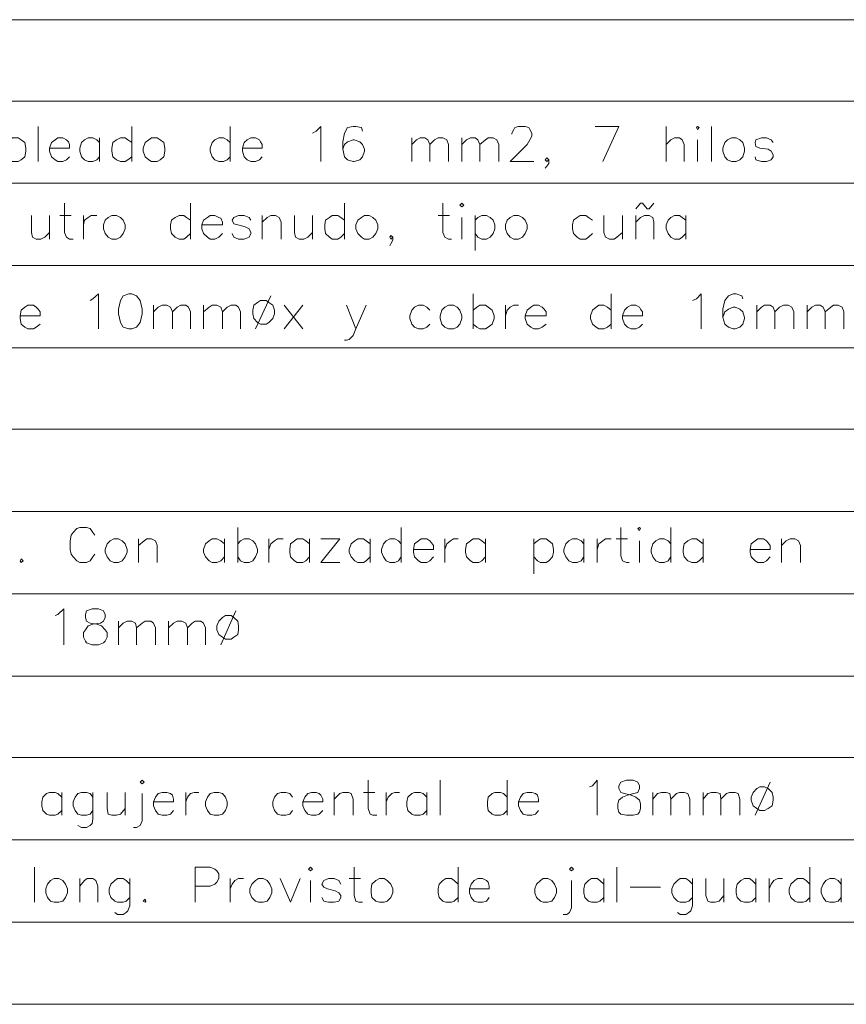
# Model space of a CAD drawing. Header units: millimetres. Extents: x 8 to 202, y 3 to 294.
# Tile 11 of 14: x 115 to 152, y 49 to 93. Entities that reach past the tile are written whole.
import ezdxf

# ---------------------------------------------------------------- set-up
doc = ezdxf.new("R2010")
doc.units = ezdxf.units.MM
doc.layers.add('DGE_CONTORNOS', color=7, linetype='Continuous', lineweight=0)

msp = doc.modelspace()

# ---------------------------------------------------------------- linework, layer by layer
at = {"layer": 'DGE_CONTORNOS', "lineweight": 5}
for points in [[(23.5797, 93.458), (201.9723, 93.458)], [(23.5797, 89.8174), (201.9723, 89.8174)], [(23.5797, 86.1344), (201.9723, 86.1344)], [(23.5797, 82.4514), (201.9723, 82.4514)], [(23.5797, 78.7684), (201.9723, 78.7684)], [(23.5797, 75.1277), (201.9723, 75.1277)], [(23.5797, 71.4447), (201.9723, 71.4447)], [(23.5797, 67.7617), (201.9723, 67.7617)], [(23.5797, 64.0787), (201.9723, 64.0787)], [(23.5797, 60.438), (201.9723, 60.438)], [(23.5797, 56.755), (201.9723, 56.755)], [(23.5797, 53.072), (201.9723, 53.072)], [(23.5797, 49.389), (201.9723, 49.389)]]:
    msp.add_lwpolyline(points, dxfattribs=at)
at = {"layer": 'DGE_CONTORNOS', "lineweight": 13}
for points in [[(115.7817, 88.6743), (115.7817, 87.108)], [(119.9727, 88.6743), (119.9727, 87.108)], [(124.3753, 88.6743), (124.3753, 87.108)], [(128.0583, 88.378), (128.2277, 88.4627), (128.4393, 88.6743), (128.4393, 87.108)], [(130.302, 88.4627), (130.2597, 88.632), (130.0057, 88.6743), (129.8787, 88.6743), (129.6247, 88.632), (129.4977, 88.378), (129.413, 87.997), (129.413, 87.6584), (129.4977, 87.3197), (129.6247, 87.1927), (129.8787, 87.108), (129.921, 87.108), (130.175, 87.1927), (130.302, 87.3197), (130.3867, 87.5737), (130.3867, 87.6584), (130.302, 87.87), (130.175, 87.997), (129.921, 88.0817), (129.8787, 88.0817), (129.6247, 87.997), (129.4977, 87.87), (129.413, 87.6584)], [(136.9907, 88.3357), (136.9907, 88.378), (137.0753, 88.5474), (137.1177, 88.632), (137.287, 88.6743), (137.5833, 88.6743), (137.7527, 88.632), (137.795, 88.5474), (137.8797, 88.378), (137.8797, 88.251), (137.795, 88.0817), (137.668, 87.87), (136.906, 87.108), (137.9643, 87.108)], [(141.0547, 87.108), (141.7743, 88.6743), (140.716, 88.6743)], [(143.891, 88.6743), (143.891, 87.108)], [(145.2457, 88.632), (145.288, 88.6743), (145.3727, 88.632), (145.288, 88.5474), (145.2457, 88.632)], [(145.923, 88.6743), (145.923, 87.108)], [(114.3423, 87.9547), (114.5117, 88.0817), (114.6387, 88.1664), (114.8927, 88.1664), (115.0197, 88.0817), (115.189, 87.9547), (115.2313, 87.7007), (115.2313, 87.5737), (115.189, 87.3197), (115.0197, 87.1927), (114.8927, 87.108), (114.6387, 87.108), (114.5117, 87.1927), (114.3423, 87.3197)], [(116.2897, 87.7007), (117.1787, 87.7007), (117.1787, 87.87), (117.1363, 87.997), (117.0517, 88.0817), (116.8823, 88.1664), (116.6707, 88.1664), (116.5437, 88.0817), (116.3743, 87.9547), (116.2897, 87.7007), (116.2897, 87.5737), (116.3743, 87.3197), (116.5437, 87.1927), (116.6707, 87.108), (116.8823, 87.108), (117.0517, 87.1927), (117.1787, 87.3197)], [(118.5333, 87.9547), (118.4063, 88.0817), (118.237, 88.1664), (118.0253, 88.1664), (117.856, 88.0817), (117.729, 87.9547), (117.6443, 87.7007), (117.6443, 87.5737), (117.729, 87.3197), (117.856, 87.1927), (118.0253, 87.108), (118.237, 87.108), (118.4063, 87.1927), (118.5333, 87.3197)], [(118.5333, 88.1664), (118.5333, 87.108)], [(119.9727, 87.9547), (119.8033, 88.0817), (119.6763, 88.1664), (119.4647, 88.1664), (119.2953, 88.0817), (119.126, 87.9547), (119.0837, 87.7007), (119.0837, 87.5737), (119.126, 87.3197), (119.2953, 87.1927), (119.4647, 87.108), (119.6763, 87.108), (119.8033, 87.1927), (119.9727, 87.3197)], [(120.8617, 88.1664), (120.7347, 88.0817), (120.5653, 87.9547), (120.4807, 87.7007), (120.4807, 87.5737), (120.5653, 87.3197), (120.7347, 87.1927), (120.8617, 87.108), (121.1157, 87.108), (121.2427, 87.1927), (121.412, 87.3197), (121.4543, 87.5737), (121.4543, 87.7007), (121.412, 87.9547), (121.2427, 88.0817), (121.1157, 88.1664), (120.8617, 88.1664)], [(124.3753, 87.9547), (124.2483, 88.0817), (124.079, 88.1664), (123.8673, 88.1664), (123.698, 88.0817), (123.571, 87.9547), (123.4863, 87.7007), (123.4863, 87.5737), (123.571, 87.3197), (123.698, 87.1927), (123.8673, 87.108), (124.079, 87.108), (124.2483, 87.1927), (124.3753, 87.3197)], [(124.9257, 87.7007), (125.8147, 87.7007), (125.8147, 87.87), (125.73, 87.997), (125.6877, 88.0817), (125.5183, 88.1664), (125.3067, 88.1664), (125.1373, 88.0817), (125.0103, 87.9547), (124.9257, 87.7007), (124.9257, 87.5737), (125.0103, 87.3197), (125.1373, 87.1927), (125.3067, 87.108), (125.5183, 87.108), (125.6877, 87.1927), (125.8147, 87.3197)], [(132.5033, 88.1664), (132.5033, 87.108)], [(132.5033, 87.87), (132.715, 88.0817), (132.8843, 88.1664), (133.096, 88.1664), (133.223, 88.0817), (133.3077, 87.87), (133.3077, 87.108)], [(133.3077, 87.87), (133.5193, 88.0817), (133.6887, 88.1664), (133.9003, 88.1664), (134.0697, 88.0817), (134.1543, 87.87), (134.1543, 87.108)], [(134.747, 88.1664), (134.747, 87.108)], [(134.747, 87.87), (134.9587, 88.0817), (135.128, 88.1664), (135.3397, 88.1664), (135.4667, 88.0817), (135.5513, 87.87), (135.5513, 87.108)], [(135.5513, 87.87), (135.8053, 88.0817), (135.9323, 88.1664), (136.144, 88.1664), (136.3133, 88.0817), (136.398, 87.87), (136.398, 87.108)], [(143.891, 87.87), (144.1027, 88.0817), (144.272, 88.1664), (144.4837, 88.1664), (144.6107, 88.0817), (144.6953, 87.87), (144.6953, 87.108)], [(146.812, 88.1664), (146.6427, 88.0817), (146.5157, 87.9547), (146.431, 87.7007), (146.431, 87.5737), (146.5157, 87.3197), (146.6427, 87.1927), (146.812, 87.108), (147.0237, 87.108), (147.193, 87.1927), (147.32, 87.3197), (147.4047, 87.5737), (147.4047, 87.7007), (147.32, 87.9547), (147.193, 88.0817), (147.0237, 88.1664), (146.812, 88.1664)], [(148.6747, 87.9547), (148.59, 88.0817), (148.3783, 88.1664), (148.1667, 88.1664), (147.9127, 88.0817), (147.8703, 87.9547), (147.9127, 87.7854), (148.082, 87.7007), (148.463, 87.6584), (148.59, 87.5737), (148.6747, 87.4044), (148.6747, 87.3197), (148.59, 87.1927), (148.3783, 87.108), (148.1667, 87.108), (147.9127, 87.1927), (147.8703, 87.3197)], [(145.288, 88.0817), (145.288, 87.108)], [(138.6417, 87.1927), (138.557, 87.2774), (138.4723, 87.1927), (138.557, 87.108), (138.6417, 87.1927), (138.6417, 87.0234), (138.557, 86.8964), (138.4723, 86.8117)], [(116.967, 85.2454), (116.967, 83.933), (117.0517, 83.7214), (117.1787, 83.6367), (117.348, 83.6367)], [(122.5973, 85.2454), (122.5973, 83.6367)], [(129.4977, 85.2454), (129.4977, 83.6367)], [(133.9003, 85.2454), (133.9003, 83.933), (133.985, 83.7214), (134.1543, 83.6367), (134.2813, 83.6367)], [(134.6623, 85.1607), (134.747, 85.2454), (134.8317, 85.1607), (134.747, 85.076), (134.6623, 85.1607)], [(142.5363, 84.9914), (142.748, 85.2454), (142.8327, 85.2454), (143.0443, 84.9914), (143.129, 84.9914), (143.3407, 85.2454)], [(115.4853, 84.695), (115.4853, 83.933), (115.5277, 83.7214), (115.697, 83.6367), (115.9087, 83.6367), (116.078, 83.7214), (116.2897, 83.933)], [(116.2897, 84.695), (116.2897, 83.6367)], [(116.7553, 84.695), (117.2633, 84.695)], [(117.8137, 84.695), (117.8137, 83.6367)], [(117.8137, 84.2717), (117.856, 84.4834), (118.0253, 84.6104), (118.1523, 84.695), (118.4063, 84.695)], [(119.0837, 84.695), (118.9143, 84.6104), (118.7873, 84.4834), (118.7027, 84.2717), (118.7027, 84.1024), (118.7873, 83.8907), (118.9143, 83.7214), (119.0837, 83.6367), (119.2953, 83.6367), (119.4647, 83.7214), (119.5917, 83.8907), (119.6763, 84.1024), (119.6763, 84.2717), (119.5917, 84.4834), (119.4647, 84.6104), (119.2953, 84.695), (119.0837, 84.695)], [(122.5973, 84.4834), (122.428, 84.6104), (122.301, 84.695), (122.0893, 84.695), (121.92, 84.6104), (121.7507, 84.4834), (121.7083, 84.2717), (121.7083, 84.1024), (121.7507, 83.8907), (121.92, 83.7214), (122.0893, 83.6367), (122.301, 83.6367), (122.428, 83.7214), (122.5973, 83.8907)], [(123.1053, 84.2717), (124.0367, 84.2717), (124.0367, 84.3987), (123.952, 84.568), (123.8673, 84.6104), (123.698, 84.695), (123.4863, 84.695), (123.3593, 84.6104), (123.19, 84.4834), (123.1053, 84.2717), (123.1053, 84.1024), (123.19, 83.8907), (123.3593, 83.7214), (123.4863, 83.6367), (123.698, 83.6367), (123.8673, 83.7214), (124.0367, 83.8907)], [(125.3067, 84.4834), (125.222, 84.6104), (125.0103, 84.695), (124.7563, 84.695), (124.5447, 84.6104), (124.46, 84.4834), (124.5447, 84.314), (124.714, 84.2717), (125.0527, 84.187), (125.222, 84.1024), (125.3067, 83.933), (125.3067, 83.8907), (125.222, 83.7214), (125.0103, 83.6367), (124.7563, 83.6367), (124.5447, 83.7214), (124.46, 83.8907)], [(125.8147, 84.695), (125.8147, 83.6367)], [(125.8147, 84.3987), (126.0263, 84.6104), (126.1957, 84.695), (126.4073, 84.695), (126.5767, 84.6104), (126.6613, 84.3987), (126.6613, 83.6367)], [(127.254, 84.695), (127.254, 83.933), (127.2963, 83.7214), (127.4657, 83.6367), (127.6773, 83.6367), (127.8467, 83.7214), (128.0583, 83.933)], [(128.0583, 84.695), (128.0583, 83.6367)], [(129.4977, 84.4834), (129.3283, 84.6104), (129.2013, 84.695), (128.9473, 84.695), (128.8203, 84.6104), (128.651, 84.4834), (128.6087, 84.2717), (128.6087, 84.1024), (128.651, 83.8907), (128.8203, 83.7214), (128.9473, 83.6367), (129.2013, 83.6367), (129.3283, 83.7214), (129.4977, 83.8907)], [(130.3867, 84.695), (130.2597, 84.6104), (130.0903, 84.4834), (130.0057, 84.2717), (130.0057, 84.1024), (130.0903, 83.8907), (130.2597, 83.7214), (130.3867, 83.6367), (130.5983, 83.6367), (130.7677, 83.7214), (130.8947, 83.8907), (130.9793, 84.1024), (130.9793, 84.2717), (130.8947, 84.4834), (130.7677, 84.6104), (130.5983, 84.695), (130.3867, 84.695)], [(133.6887, 84.695), (134.1967, 84.695)], [(135.3397, 84.695), (135.3397, 83.1287)], [(135.3397, 84.4834), (135.4667, 84.6104), (135.636, 84.695), (135.8477, 84.695), (136.017, 84.6104), (136.144, 84.4834), (136.2287, 84.2717), (136.2287, 84.1024), (136.144, 83.8907), (136.017, 83.7214), (135.8477, 83.6367), (135.636, 83.6367), (135.4667, 83.7214), (135.3397, 83.8907)], [(137.0753, 84.695), (136.906, 84.6104), (136.779, 84.4834), (136.6943, 84.2717), (136.6943, 84.1024), (136.779, 83.8907), (136.906, 83.7214), (137.0753, 83.6367), (137.287, 83.6367), (137.4563, 83.7214), (137.5833, 83.8907), (137.668, 84.1024), (137.668, 84.2717), (137.5833, 84.4834), (137.4563, 84.6104), (137.287, 84.695), (137.0753, 84.695)], [(140.589, 84.4834), (140.4197, 84.6104), (140.2927, 84.695), (140.0387, 84.695), (139.9117, 84.6104), (139.7423, 84.4834), (139.7, 84.2717), (139.7, 84.1024), (139.7423, 83.8907), (139.9117, 83.7214), (140.0387, 83.6367), (140.2927, 83.6367), (140.4197, 83.7214), (140.589, 83.8907)], [(141.097, 84.695), (141.097, 83.933), (141.1817, 83.7214), (141.351, 83.6367), (141.5627, 83.6367), (141.6897, 83.7214), (141.9437, 83.933)], [(141.9437, 84.695), (141.9437, 83.6367)], [(142.5363, 84.695), (142.5363, 83.6367)], [(142.5363, 84.3987), (142.748, 84.6104), (142.9173, 84.695), (143.129, 84.695), (143.2983, 84.6104), (143.3407, 84.3987), (143.3407, 83.6367)], [(144.78, 84.4834), (144.6107, 84.6104), (144.4837, 84.695), (144.272, 84.695), (144.1027, 84.6104), (143.9757, 84.4834), (143.891, 84.2717), (143.891, 84.1024), (143.9757, 83.8907), (144.1027, 83.7214), (144.272, 83.6367), (144.4837, 83.6367), (144.6107, 83.7214), (144.78, 83.8907)], [(144.78, 84.695), (144.78, 83.6367)], [(134.747, 84.6104), (134.747, 83.6367)], [(131.6567, 83.7214), (131.572, 83.806), (131.5297, 83.7214), (131.572, 83.6367), (131.6567, 83.7214), (131.6567, 83.5944), (131.572, 83.425), (131.5297, 83.3404)], [(118.11, 80.885), (118.237, 80.9697), (118.491, 81.1814), (118.491, 79.615)], [(119.8457, 81.1814), (119.5917, 81.0967), (119.4647, 80.885), (119.38, 80.504), (119.38, 80.2924), (119.4647, 79.9114), (119.5917, 79.6997), (119.8457, 79.615), (119.9727, 79.615), (120.1843, 79.6997), (120.3537, 79.9114), (120.4383, 80.2924), (120.4383, 80.504), (120.3537, 80.885), (120.1843, 81.0967), (119.9727, 81.1814), (119.8457, 81.1814)], [(126.1957, 81.0967), (125.5183, 79.615)], [(135.255, 81.1814), (135.255, 79.615)], [(141.4357, 81.1814), (141.4357, 79.615)], [(145.0763, 80.885), (145.2457, 80.9697), (145.4573, 81.1814), (145.4573, 79.615)], [(147.32, 80.9697), (147.2777, 81.0967), (147.0237, 81.1814), (146.8967, 81.1814), (146.685, 81.0967), (146.5157, 80.885), (146.431, 80.504), (146.431, 80.123), (146.5157, 79.8267), (146.685, 79.6997), (146.8967, 79.615), (146.9813, 79.615), (147.193, 79.6997), (147.32, 79.8267), (147.4047, 80.0807), (147.4047, 80.123), (147.32, 80.377), (147.193, 80.504), (146.9813, 80.5887), (146.8967, 80.5887), (146.685, 80.504), (146.5157, 80.377), (146.431, 80.123)], [(114.9773, 80.2077), (115.8663, 80.2077), (115.8663, 80.377), (115.7817, 80.504), (115.697, 80.5887), (115.57, 80.6734), (115.316, 80.6734), (115.189, 80.5887), (115.0197, 80.4617), (114.9773, 80.2077), (114.9773, 80.0807), (115.0197, 79.8267), (115.189, 79.6997), (115.316, 79.615), (115.57, 79.615), (115.697, 79.6997), (115.8663, 79.8267)], [(120.9463, 80.6734), (120.9463, 79.615)], [(120.9463, 80.377), (121.158, 80.5887), (121.3273, 80.6734), (121.539, 80.6734), (121.7083, 80.5887), (121.793, 80.377), (121.793, 79.615)], [(121.793, 80.377), (122.0047, 80.5887), (122.174, 80.6734), (122.3857, 80.6734), (122.5127, 80.5887), (122.5973, 80.377), (122.5973, 79.615)], [(123.19, 80.6734), (123.19, 79.615)], [(123.19, 80.377), (123.444, 80.5887), (123.571, 80.6734), (123.7827, 80.6734), (123.952, 80.5887), (124.0367, 80.377), (124.0367, 79.615)], [(124.0367, 80.377), (124.2483, 80.5887), (124.4177, 80.6734), (124.6293, 80.6734), (124.7563, 80.5887), (124.841, 80.377), (124.841, 79.615)], [(125.73, 80.885), (125.603, 80.8004), (125.4337, 80.6734), (125.3913, 80.4617), (125.3913, 80.2924), (125.4337, 80.0807), (125.603, 79.9114), (125.73, 79.8267), (125.984, 79.8267), (126.111, 79.9114), (126.2803, 80.0807), (126.365, 80.2924), (126.365, 80.4617), (126.2803, 80.6734), (126.111, 80.8004), (125.984, 80.885), (125.73, 80.885)], [(126.7883, 80.6734), (127.635, 79.615)], [(127.635, 80.6734), (126.7883, 79.615)], [(129.5823, 80.6734), (130.0057, 79.615), (130.4713, 80.6734)], [(133.3077, 80.4617), (133.1807, 80.5887), (133.0113, 80.6734), (132.7997, 80.6734), (132.6303, 80.5887), (132.5033, 80.4617), (132.4187, 80.2077), (132.4187, 80.0807), (132.5033, 79.8267), (132.6303, 79.6997), (132.7997, 79.615), (133.0113, 79.615), (133.1807, 79.6997), (133.3077, 79.8267)], [(134.1543, 80.6734), (133.985, 80.5887), (133.858, 80.4617), (133.7733, 80.2077), (133.7733, 80.0807), (133.858, 79.8267), (133.985, 79.6997), (134.1543, 79.615), (134.366, 79.615), (134.5353, 79.6997), (134.6623, 79.8267), (134.747, 80.0807), (134.747, 80.2077), (134.6623, 80.4617), (134.5353, 80.5887), (134.366, 80.6734), (134.1543, 80.6734)], [(135.255, 80.4617), (135.4243, 80.5887), (135.5513, 80.6734), (135.8053, 80.6734), (135.9323, 80.5887), (136.1017, 80.4617), (136.1863, 80.2077), (136.1863, 80.0807), (136.1017, 79.8267), (135.9323, 79.6997), (135.8053, 79.615), (135.5513, 79.615), (135.4243, 79.6997), (135.255, 79.8267)], [(136.6943, 80.6734), (136.6943, 79.615)], [(136.6943, 80.2077), (136.779, 80.4617), (136.906, 80.5887), (137.0753, 80.6734), (137.287, 80.6734)], [(137.5833, 80.2077), (138.5147, 80.2077), (138.5147, 80.377), (138.43, 80.504), (138.3453, 80.5887), (138.176, 80.6734), (137.9643, 80.6734), (137.8373, 80.5887), (137.668, 80.4617), (137.5833, 80.2077), (137.5833, 80.0807), (137.668, 79.8267), (137.8373, 79.6997), (137.9643, 79.615), (138.176, 79.615), (138.3453, 79.6997), (138.5147, 79.8267)], [(141.4357, 80.4617), (141.2663, 80.5887), (141.097, 80.6734), (140.8853, 80.6734), (140.7583, 80.5887), (140.589, 80.4617), (140.5043, 80.2077), (140.5043, 80.0807), (140.589, 79.8267), (140.7583, 79.6997), (140.8853, 79.615), (141.097, 79.615), (141.2663, 79.6997), (141.4357, 79.8267)], [(141.9437, 80.2077), (142.8327, 80.2077), (142.8327, 80.377), (142.748, 80.504), (142.7057, 80.5887), (142.5363, 80.6734), (142.3247, 80.6734), (142.1553, 80.5887), (142.0283, 80.4617), (141.9437, 80.2077), (141.9437, 80.0807), (142.0283, 79.8267), (142.1553, 79.6997), (142.3247, 79.615), (142.5363, 79.615), (142.7057, 79.6997), (142.8327, 79.8267)], [(147.955, 80.6734), (147.955, 79.615)], [(147.955, 80.377), (148.1667, 80.5887), (148.2937, 80.6734), (148.5477, 80.6734), (148.6747, 80.5887), (148.7593, 80.377), (148.7593, 79.615)], [(148.7593, 80.377), (148.971, 80.5887), (149.1403, 80.6734), (149.352, 80.6734), (149.5213, 80.5887), (149.606, 80.377), (149.606, 79.615)], [(150.1987, 80.6734), (150.1987, 79.615)], [(150.1987, 80.377), (150.4103, 80.5887), (150.5797, 80.6734), (150.7913, 80.6734), (150.9183, 80.5887), (151.003, 80.377), (151.003, 79.615)], [(151.003, 80.377), (151.257, 80.5887), (151.384, 80.6734), (151.5957, 80.6734), (151.765, 80.5887), (151.8497, 80.377), (151.8497, 79.615)], [(130.0057, 79.615), (129.8787, 79.3187), (129.7093, 79.1494), (129.5823, 79.107), (129.4977, 79.107)], [(118.3217, 70.3864), (118.237, 70.5134), (118.11, 70.6827), (117.9407, 70.725), (117.6443, 70.725), (117.5173, 70.6827), (117.348, 70.5134), (117.2633, 70.3864), (117.221, 70.1324), (117.221, 69.7514), (117.2633, 69.5397), (117.348, 69.4127), (117.5173, 69.2434), (117.6443, 69.1587), (117.9407, 69.1587), (118.11, 69.2434), (118.237, 69.4127), (118.3217, 69.5397)], [(124.714, 70.725), (124.714, 69.1587)], [(132.0377, 70.725), (132.0377, 69.1587)], [(141.859, 70.725), (141.859, 69.455), (141.9437, 69.2434), (142.113, 69.1587), (142.24, 69.1587)], [(142.621, 70.6827), (142.7057, 70.725), (142.748, 70.6827), (142.7057, 70.598), (142.621, 70.6827)], [(144.1027, 70.725), (144.1027, 69.1587)], [(119.1683, 70.217), (118.999, 70.1324), (118.872, 70.0054), (118.7873, 69.7514), (118.7873, 69.6244), (118.872, 69.4127), (118.999, 69.2434), (119.1683, 69.1587), (119.38, 69.1587), (119.5493, 69.2434), (119.6763, 69.4127), (119.761, 69.6244), (119.761, 69.7514), (119.6763, 70.0054), (119.5493, 70.1324), (119.38, 70.217), (119.1683, 70.217)], [(120.269, 70.217), (120.269, 69.1587)], [(120.269, 69.9207), (120.523, 70.1324), (120.65, 70.217), (120.8617, 70.217), (121.031, 70.1324), (121.1157, 69.9207), (121.1157, 69.1587)], [(124.1213, 70.0054), (123.952, 70.1324), (123.7827, 70.217), (123.571, 70.217), (123.444, 70.1324), (123.2747, 70.0054), (123.19, 69.7514), (123.19, 69.6244), (123.2747, 69.4127), (123.444, 69.2434), (123.571, 69.1587), (123.7827, 69.1587), (123.952, 69.2434), (124.1213, 69.4127)], [(124.1213, 70.217), (124.1213, 69.1587)], [(124.714, 70.0054), (124.841, 70.1324), (125.0103, 70.217), (125.222, 70.217), (125.3913, 70.1324), (125.5183, 70.0054), (125.603, 69.7514), (125.603, 69.6244), (125.5183, 69.4127), (125.3913, 69.2434), (125.222, 69.1587), (125.0103, 69.1587), (124.841, 69.2434), (124.714, 69.4127)], [(126.111, 70.217), (126.111, 69.1587)], [(126.111, 69.7514), (126.1957, 70.0054), (126.365, 70.1324), (126.492, 70.217), (126.746, 70.217)], [(127.9313, 70.0054), (127.762, 70.1324), (127.635, 70.217), (127.381, 70.217), (127.254, 70.1324), (127.0847, 70.0054), (127.0423, 69.7514), (127.0423, 69.6244), (127.0847, 69.4127), (127.254, 69.2434), (127.381, 69.1587), (127.635, 69.1587), (127.762, 69.2434), (127.9313, 69.4127)], [(127.9313, 70.217), (127.9313, 69.1587)], [(128.4393, 69.1587), (129.286, 70.217), (128.4393, 70.217)], [(130.6407, 70.0054), (130.4713, 70.1324), (130.3443, 70.217), (130.0903, 70.217), (129.9633, 70.1324), (129.794, 70.0054), (129.7093, 69.7514), (129.7093, 69.6244), (129.794, 69.4127), (129.9633, 69.2434), (130.0903, 69.1587), (130.3443, 69.1587), (130.4713, 69.2434), (130.6407, 69.4127)], [(130.6407, 70.217), (130.6407, 69.1587)], [(132.0377, 70.0054), (131.9107, 70.1324), (131.7413, 70.217), (131.5297, 70.217), (131.3603, 70.1324), (131.2333, 70.0054), (131.1487, 69.7514), (131.1487, 69.6244), (131.2333, 69.4127), (131.3603, 69.2434), (131.5297, 69.1587), (131.7413, 69.1587), (131.9107, 69.2434), (132.0377, 69.4127)], [(132.588, 69.7514), (133.477, 69.7514), (133.477, 69.9207), (133.3923, 70.0477), (133.3077, 70.1324), (133.1807, 70.217), (132.9267, 70.217), (132.7997, 70.1324), (132.6303, 70.0054), (132.588, 69.7514), (132.588, 69.6244), (132.6303, 69.4127), (132.7997, 69.2434), (132.9267, 69.1587), (133.1807, 69.1587), (133.3077, 69.2434), (133.477, 69.4127)], [(133.985, 70.217), (133.985, 69.1587)], [(133.985, 69.7514), (134.0697, 70.0054), (134.239, 70.1324), (134.366, 70.217), (134.5777, 70.217)], [(135.8053, 70.0054), (135.636, 70.1324), (135.509, 70.217), (135.255, 70.217), (135.128, 70.1324), (134.9587, 70.0054), (134.9163, 69.7514), (134.9163, 69.6244), (134.9587, 69.4127), (135.128, 69.2434), (135.255, 69.1587), (135.509, 69.1587), (135.636, 69.2434), (135.8053, 69.4127)], [(135.8053, 70.217), (135.8053, 69.1587)], [(137.9643, 70.217), (137.9643, 68.6507)], [(137.9643, 70.0054), (138.1337, 70.1324), (138.2607, 70.217), (138.5147, 70.217), (138.6417, 70.1324), (138.811, 70.0054), (138.8533, 69.7514), (138.8533, 69.6244), (138.811, 69.4127), (138.6417, 69.2434), (138.5147, 69.1587), (138.2607, 69.1587), (138.1337, 69.2434), (137.9643, 69.4127)], [(140.208, 70.0054), (140.081, 70.1324), (139.9117, 70.217), (139.7, 70.217), (139.5307, 70.1324), (139.4037, 70.0054), (139.319, 69.7514), (139.319, 69.6244), (139.4037, 69.4127), (139.5307, 69.2434), (139.7, 69.1587), (139.9117, 69.1587), (140.081, 69.2434), (140.208, 69.4127)], [(140.208, 70.217), (140.208, 69.1587)], [(140.8007, 70.217), (140.8007, 69.1587)], [(140.8007, 69.7514), (140.8853, 70.0054), (141.0547, 70.1324), (141.1817, 70.217), (141.4357, 70.217)], [(141.6473, 70.217), (142.1553, 70.217)], [(142.7057, 70.1324), (142.7057, 69.1587)], [(144.1027, 70.0054), (143.9757, 70.1324), (143.8063, 70.217), (143.5947, 70.217), (143.4253, 70.1324), (143.2983, 70.0054), (143.2137, 69.7514), (143.2137, 69.6244), (143.2983, 69.4127), (143.4253, 69.2434), (143.5947, 69.1587), (143.8063, 69.1587), (143.9757, 69.2434), (144.1027, 69.4127)], [(145.542, 70.0054), (145.3727, 70.1324), (145.2457, 70.217), (145.034, 70.217), (144.8647, 70.1324), (144.6953, 70.0054), (144.653, 69.7514), (144.653, 69.6244), (144.6953, 69.4127), (144.8647, 69.2434), (145.034, 69.1587), (145.2457, 69.1587), (145.3727, 69.2434), (145.542, 69.4127)], [(145.542, 70.217), (145.542, 69.1587)], [(147.6587, 69.7514), (148.5477, 69.7514), (148.5477, 69.9207), (148.463, 70.0477), (148.3783, 70.1324), (148.2513, 70.217), (147.9973, 70.217), (147.8703, 70.1324), (147.701, 70.0054), (147.6587, 69.7514), (147.6587, 69.6244), (147.701, 69.4127), (147.8703, 69.2434), (147.9973, 69.1587), (148.2513, 69.1587), (148.3783, 69.2434), (148.5477, 69.4127)], [(149.0557, 70.217), (149.0557, 69.1587)], [(149.0557, 69.9207), (149.2673, 70.1324), (149.4367, 70.217), (149.6483, 70.217), (149.8177, 70.1324), (149.9023, 69.9207), (149.9023, 69.1587)], [(115.0197, 69.328), (115.1043, 69.2434), (115.0197, 69.1587), (114.9773, 69.2434), (115.0197, 69.328)], [(128.4393, 69.1587), (129.286, 69.1587)], [(116.5437, 66.788), (116.6707, 66.8304), (116.9247, 67.0844), (116.9247, 65.4757)], [(118.1947, 67.0844), (117.9407, 66.9997), (117.8983, 66.8304), (117.8983, 66.7034), (117.9407, 66.534), (118.11, 66.4494), (118.4063, 66.407), (118.618, 66.3224), (118.7873, 66.153), (118.872, 66.026), (118.872, 65.8144), (118.7873, 65.645), (118.7027, 65.5604), (118.491, 65.4757), (118.1947, 65.4757), (117.9407, 65.5604), (117.8983, 65.645), (117.8137, 65.8144), (117.8137, 66.026), (117.8983, 66.153), (118.0253, 66.3224), (118.237, 66.407), (118.5757, 66.4494), (118.7027, 66.534), (118.7873, 66.7034), (118.7873, 66.8304), (118.7027, 66.9997), (118.491, 67.0844), (118.1947, 67.0844)], [(124.6293, 66.9997), (123.952, 65.4757)], [(124.1637, 66.788), (124.0367, 66.7034), (123.8673, 66.534), (123.7827, 66.3224), (123.7827, 66.153), (123.8673, 65.9414), (124.0367, 65.8144), (124.1637, 65.7297), (124.4177, 65.7297), (124.5447, 65.8144), (124.714, 65.9414), (124.7563, 66.153), (124.7563, 66.3224), (124.714, 66.534), (124.5447, 66.7034), (124.4177, 66.788), (124.1637, 66.788)], [(119.38, 66.534), (119.38, 65.4757)], [(119.38, 66.2377), (119.5917, 66.4494), (119.761, 66.534), (119.9727, 66.534), (120.142, 66.4494), (120.1843, 66.2377), (120.1843, 65.4757)], [(120.1843, 66.2377), (120.4383, 66.4494), (120.5653, 66.534), (120.8193, 66.534), (120.9463, 66.4494), (121.031, 66.2377), (121.031, 65.4757)], [(121.6237, 66.534), (121.6237, 65.4757)], [(121.6237, 66.2377), (121.8353, 66.4494), (122.0047, 66.534), (122.2163, 66.534), (122.3857, 66.4494), (122.4703, 66.2377), (122.4703, 65.4757)], [(122.4703, 66.2377), (122.682, 66.4494), (122.809, 66.534), (123.063, 66.534), (123.19, 66.4494), (123.2747, 66.2377), (123.2747, 65.4757)], [(120.3537, 59.3374), (120.4383, 59.422), (120.523, 59.3374), (120.4383, 59.2527), (120.3537, 59.3374)], [(130.556, 59.422), (130.556, 58.152), (130.6407, 57.898), (130.7677, 57.8557), (130.937, 57.8557)], [(133.7733, 59.422), (133.7733, 57.8557)], [(136.779, 59.422), (136.779, 57.8557)], [(140.462, 59.1257), (140.589, 59.168), (140.8007, 59.422), (140.8007, 57.8557)], [(142.113, 59.422), (141.859, 59.3374), (141.7743, 59.168), (141.7743, 59.041), (141.859, 58.8717), (142.0283, 58.8294), (142.3247, 58.7447), (142.5363, 58.66), (142.7057, 58.533), (142.748, 58.3637), (142.748, 58.152), (142.7057, 57.9827), (142.621, 57.898), (142.4093, 57.8557), (142.113, 57.8557), (141.859, 57.898), (141.7743, 57.9827), (141.732, 58.152), (141.732, 58.3637), (141.7743, 58.533), (141.9437, 58.66), (142.1553, 58.7447), (142.4517, 58.8294), (142.621, 58.8717), (142.7057, 59.041), (142.7057, 59.168), (142.621, 59.3374), (142.4093, 59.422), (142.113, 59.422)], [(148.082, 59.1257), (147.955, 59.041), (147.7857, 58.8717), (147.701, 58.66), (147.701, 58.533), (147.7857, 58.279), (147.955, 58.152), (148.082, 58.0674), (148.2937, 58.0674), (148.463, 58.152), (148.6323, 58.279), (148.6747, 58.533), (148.6747, 58.66), (148.6323, 58.8717), (148.463, 59.041), (148.2937, 59.1257), (148.082, 59.1257)], [(148.5477, 59.3374), (147.8703, 57.8557)], [(116.84, 58.66), (116.6707, 58.8294), (116.5437, 58.8717), (116.2897, 58.8717), (116.1627, 58.8294), (115.9933, 58.66), (115.951, 58.4484), (115.951, 58.279), (115.9933, 58.0674), (116.1627, 57.898), (116.2897, 57.8557), (116.5437, 57.8557), (116.6707, 57.898), (116.84, 58.0674)], [(116.84, 58.8717), (116.84, 57.8557)], [(118.237, 58.66), (118.11, 58.8294), (117.9407, 58.8717), (117.729, 58.8717), (117.5597, 58.8294), (117.4327, 58.66), (117.348, 58.4484), (117.348, 58.279), (117.4327, 58.0674), (117.5597, 57.898), (117.729, 57.8557), (117.9407, 57.8557), (118.11, 57.898), (118.237, 58.0674)], [(118.237, 58.8717), (118.237, 57.6864), (118.1947, 57.4747), (118.11, 57.39), (117.9407, 57.3054), (117.729, 57.3054), (117.5597, 57.39)], [(118.872, 58.8717), (118.872, 58.152), (118.9143, 57.898), (119.0837, 57.8557), (119.2953, 57.8557), (119.4647, 57.898), (119.6763, 58.152)], [(119.6763, 58.8717), (119.6763, 57.8557)], [(120.4383, 58.8294), (120.4383, 57.6017), (120.3537, 57.39), (120.1843, 57.3054), (120.0573, 57.3054)], [(120.9463, 58.4484), (121.8353, 58.4484), (121.8353, 58.5754), (121.793, 58.7447), (121.7083, 58.8294), (121.539, 58.8717), (121.3273, 58.8717), (121.158, 58.8294), (121.031, 58.66), (120.9463, 58.4484), (120.9463, 58.279), (121.031, 58.0674), (121.158, 57.898), (121.3273, 57.8557), (121.539, 57.8557), (121.7083, 57.898), (121.8353, 58.0674)], [(122.3857, 58.8717), (122.3857, 57.8557)], [(122.3857, 58.4484), (122.4703, 58.66), (122.5973, 58.8294), (122.7667, 58.8717), (122.9783, 58.8717)], [(123.6557, 58.8717), (123.4863, 58.8294), (123.3593, 58.66), (123.2747, 58.4484), (123.2747, 58.279), (123.3593, 58.0674), (123.4863, 57.898), (123.6557, 57.8557), (123.8673, 57.8557), (124.0367, 57.898), (124.1637, 58.0674), (124.2483, 58.279), (124.2483, 58.4484), (124.1637, 58.66), (124.0367, 58.8294), (123.8673, 58.8717), (123.6557, 58.8717)], [(127.1693, 58.66), (127.0423, 58.8294), (126.873, 58.8717), (126.6613, 58.8717), (126.492, 58.8294), (126.365, 58.66), (126.2803, 58.4484), (126.2803, 58.279), (126.365, 58.0674), (126.492, 57.898), (126.6613, 57.8557), (126.873, 57.8557), (127.0423, 57.898), (127.1693, 58.0674)], [(127.635, 58.4484), (128.524, 58.4484), (128.524, 58.5754), (128.4393, 58.7447), (128.3547, 58.8294), (128.2277, 58.8717), (128.016, 58.8717), (127.8467, 58.8294), (127.7197, 58.66), (127.635, 58.4484), (127.635, 58.279), (127.7197, 58.0674), (127.8467, 57.898), (128.016, 57.8557), (128.2277, 57.8557), (128.3547, 57.898), (128.524, 58.0674)], [(129.032, 58.8717), (129.032, 57.8557)], [(129.032, 58.5754), (129.286, 58.8294), (129.413, 58.8717), (129.667, 58.8717), (129.794, 58.8294), (129.8787, 58.5754), (129.8787, 57.8557)], [(130.3443, 58.8717), (130.8523, 58.8717)], [(131.3603, 58.8717), (131.3603, 57.8557)], [(131.3603, 58.4484), (131.445, 58.66), (131.6143, 58.8294), (131.7413, 58.8717), (131.953, 58.8717)], [(133.1807, 58.66), (133.0113, 58.8294), (132.8843, 58.8717), (132.6303, 58.8717), (132.5033, 58.8294), (132.334, 58.66), (132.2917, 58.4484), (132.2917, 58.279), (132.334, 58.0674), (132.5033, 57.898), (132.6303, 57.8557), (132.8843, 57.8557), (133.0113, 57.898), (133.1807, 58.0674)], [(133.1807, 58.8717), (133.1807, 57.8557)], [(136.779, 58.66), (136.6097, 58.8294), (136.4827, 58.8717), (136.2287, 58.8717), (136.1017, 58.8294), (135.9323, 58.66), (135.89, 58.4484), (135.89, 58.279), (135.9323, 58.0674), (136.1017, 57.898), (136.2287, 57.8557), (136.4827, 57.8557), (136.6097, 57.898), (136.779, 58.0674)], [(137.287, 58.4484), (138.176, 58.4484), (138.176, 58.5754), (138.1337, 58.7447), (138.049, 58.8294), (137.8797, 58.8717), (137.668, 58.8717), (137.4987, 58.8294), (137.3717, 58.66), (137.287, 58.4484), (137.287, 58.279), (137.3717, 58.0674), (137.4987, 57.898), (137.668, 57.8557), (137.8797, 57.8557), (138.049, 57.898), (138.176, 58.0674)], [(143.2983, 58.8717), (143.2983, 57.8557)], [(143.2983, 58.5754), (143.51, 58.8294), (143.6793, 58.8717), (143.891, 58.8717), (144.0603, 58.8294), (144.1027, 58.5754), (144.1027, 57.8557)], [(144.1027, 58.5754), (144.3567, 58.8294), (144.4837, 58.8717), (144.6953, 58.8717), (144.8647, 58.8294), (144.9493, 58.5754), (144.9493, 57.8557)], [(145.542, 58.8717), (145.542, 57.8557)], [(145.542, 58.5754), (145.7537, 58.8294), (145.923, 58.8717), (146.1347, 58.8717), (146.304, 58.8294), (146.3463, 58.5754), (146.3463, 57.8557)], [(146.3463, 58.5754), (146.6003, 58.8294), (146.7273, 58.8717), (146.9813, 58.8717), (147.1083, 58.8294), (147.193, 58.5754), (147.193, 57.8557)], [(115.6123, 55.5274), (115.6123, 53.961)], [(122.809, 53.961), (122.809, 55.5274), (123.4863, 55.5274), (123.698, 55.4427), (123.7827, 55.358), (123.8673, 55.231), (123.8673, 55.0194), (123.7827, 54.85), (123.698, 54.7654), (123.4863, 54.6807), (122.809, 54.6807)], [(127.889, 55.4427), (127.9737, 55.5274), (128.0583, 55.4427), (127.9737, 55.358), (127.889, 55.4427)], [(129.921, 55.5274), (129.921, 54.2574), (130.0057, 54.0034), (130.1327, 53.961), (130.302, 53.961)], [(134.5777, 55.5274), (134.5777, 53.961)], [(139.573, 55.4427), (139.6577, 55.5274), (139.7423, 55.4427), (139.6577, 55.358), (139.573, 55.4427)], [(141.6897, 55.5274), (141.6897, 53.961)], [(150.3257, 55.5274), (150.3257, 53.961)], [(116.5013, 55.0194), (116.332, 54.9347), (116.205, 54.7654), (116.1203, 54.5537), (116.1203, 54.3844), (116.205, 54.1727), (116.332, 54.0034), (116.5013, 53.961), (116.713, 53.961), (116.8823, 54.0034), (117.0093, 54.1727), (117.094, 54.3844), (117.094, 54.5537), (117.0093, 54.7654), (116.8823, 54.9347), (116.713, 55.0194), (116.5013, 55.0194)], [(117.6443, 55.0194), (117.6443, 53.961)], [(117.6443, 54.6807), (117.856, 54.9347), (117.983, 55.0194), (118.237, 55.0194), (118.364, 54.9347), (118.4487, 54.6807), (118.4487, 53.961)], [(119.888, 54.7654), (119.7187, 54.9347), (119.5917, 55.0194), (119.3377, 55.0194), (119.2107, 54.9347), (119.0413, 54.7654), (118.9567, 54.5537), (118.9567, 54.3844), (119.0413, 54.1727), (119.2107, 54.0034), (119.3377, 53.961), (119.5917, 53.961), (119.7187, 54.0034), (119.888, 54.1727)], [(119.888, 55.0194), (119.888, 53.7917), (119.8033, 53.58), (119.7187, 53.4954), (119.5917, 53.4107), (119.3377, 53.4107), (119.2107, 53.4954)], [(124.3753, 55.0194), (124.3753, 53.961)], [(124.3753, 54.5537), (124.46, 54.7654), (124.587, 54.9347), (124.7563, 55.0194), (124.968, 55.0194)], [(125.6453, 55.0194), (125.5183, 54.9347), (125.349, 54.7654), (125.2643, 54.5537), (125.2643, 54.3844), (125.349, 54.1727), (125.5183, 54.0034), (125.6453, 53.961), (125.857, 53.961), (126.0263, 54.0034), (126.1533, 54.1727), (126.238, 54.3844), (126.238, 54.5537), (126.1533, 54.7654), (126.0263, 54.9347), (125.857, 55.0194), (125.6453, 55.0194)], [(126.619, 55.0194), (127.0847, 53.961), (127.508, 55.0194)], [(127.9737, 54.9347), (127.9737, 53.961)], [(129.3283, 54.7654), (129.2437, 54.9347), (129.032, 55.0194), (128.778, 55.0194), (128.5663, 54.9347), (128.4817, 54.7654), (128.5663, 54.6384), (128.7357, 54.5537), (129.0743, 54.469), (129.2437, 54.3844), (129.3283, 54.2574), (129.3283, 54.1727), (129.2437, 54.0034), (129.032, 53.961), (128.778, 53.961), (128.5663, 54.0034), (128.4817, 54.1727)], [(129.7093, 55.0194), (130.2173, 55.0194)], [(131.064, 55.0194), (130.8947, 54.9347), (130.7253, 54.7654), (130.683, 54.5537), (130.683, 54.3844), (130.7253, 54.1727), (130.8947, 54.0034), (131.064, 53.961), (131.2757, 53.961), (131.4027, 54.0034), (131.572, 54.1727), (131.6567, 54.3844), (131.6567, 54.5537), (131.572, 54.7654), (131.4027, 54.9347), (131.2757, 55.0194), (131.064, 55.0194)], [(134.5777, 54.7654), (134.4083, 54.9347), (134.2813, 55.0194), (134.0273, 55.0194), (133.9003, 54.9347), (133.731, 54.7654), (133.6887, 54.5537), (133.6887, 54.3844), (133.731, 54.1727), (133.9003, 54.0034), (134.0273, 53.961), (134.2813, 53.961), (134.4083, 54.0034), (134.5777, 54.1727)], [(135.0857, 54.5537), (135.9747, 54.5537), (135.9747, 54.6807), (135.9323, 54.85), (135.8477, 54.9347), (135.6783, 55.0194), (135.4667, 55.0194), (135.2973, 54.9347), (135.1703, 54.7654), (135.0857, 54.5537), (135.0857, 54.3844), (135.1703, 54.1727), (135.2973, 54.0034), (135.4667, 53.961), (135.6783, 53.961), (135.8477, 54.0034), (135.9747, 54.1727)], [(138.3877, 55.0194), (138.2607, 54.9347), (138.0913, 54.7654), (138.0067, 54.5537), (138.0067, 54.3844), (138.0913, 54.1727), (138.2607, 54.0034), (138.3877, 53.961), (138.5993, 53.961), (138.7687, 54.0034), (138.8957, 54.1727), (138.9803, 54.3844), (138.9803, 54.5537), (138.8957, 54.7654), (138.7687, 54.9347), (138.5993, 55.0194), (138.3877, 55.0194)], [(139.6577, 54.9347), (139.6577, 53.707), (139.573, 53.4954), (139.446, 53.4107), (139.2767, 53.4107)], [(141.097, 54.7654), (140.9277, 54.9347), (140.8007, 55.0194), (140.5467, 55.0194), (140.4197, 54.9347), (140.2503, 54.7654), (140.208, 54.5537), (140.208, 54.3844), (140.2503, 54.1727), (140.4197, 54.0034), (140.5467, 53.961), (140.8007, 53.961), (140.9277, 54.0034), (141.097, 54.1727)], [(141.097, 55.0194), (141.097, 53.961)], [(145.0763, 54.7654), (144.907, 54.9347), (144.78, 55.0194), (144.526, 55.0194), (144.399, 54.9347), (144.2297, 54.7654), (144.145, 54.5537), (144.145, 54.3844), (144.2297, 54.1727), (144.399, 54.0034), (144.526, 53.961), (144.78, 53.961), (144.907, 54.0034), (145.0763, 54.1727)], [(145.0763, 55.0194), (145.0763, 53.7917), (144.9917, 53.58), (144.907, 53.4954), (144.78, 53.4107), (144.526, 53.4107), (144.399, 53.4954)], [(145.669, 55.0194), (145.669, 54.2574), (145.7537, 54.0034), (145.8807, 53.961), (146.0923, 53.961), (146.2617, 54.0034), (146.4733, 54.2574)], [(146.4733, 55.0194), (146.4733, 53.961)], [(147.9127, 54.7654), (147.7433, 54.9347), (147.6163, 55.0194), (147.4047, 55.0194), (147.2353, 54.9347), (147.066, 54.7654), (147.0237, 54.5537), (147.0237, 54.3844), (147.066, 54.1727), (147.2353, 54.0034), (147.4047, 53.961), (147.6163, 53.961), (147.7433, 54.0034), (147.9127, 54.1727)], [(147.9127, 55.0194), (147.9127, 53.961)], [(148.5053, 55.0194), (148.5053, 53.961)], [(148.5053, 54.5537), (148.59, 54.7654), (148.717, 54.9347), (148.8863, 55.0194), (149.098, 55.0194)], [(150.3257, 54.7654), (150.1563, 54.9347), (150.0293, 55.0194), (149.7753, 55.0194), (149.6483, 54.9347), (149.479, 54.7654), (149.3943, 54.5537), (149.3943, 54.3844), (149.479, 54.1727), (149.6483, 54.0034), (149.7753, 53.961), (150.0293, 53.961), (150.1563, 54.0034), (150.3257, 54.1727)], [(151.7227, 54.7654), (151.5957, 54.9347), (151.4263, 55.0194), (151.2147, 55.0194), (151.0453, 54.9347), (150.9183, 54.7654), (150.8337, 54.5537), (150.8337, 54.3844), (150.9183, 54.1727), (151.0453, 54.0034), (151.2147, 53.961), (151.4263, 53.961), (151.5957, 54.0034), (151.7227, 54.1727)], [(151.7227, 55.0194), (151.7227, 53.961)], [(142.2823, 54.6384), (143.637, 54.6384)], [(120.5653, 54.088), (120.6077, 54.0034), (120.5653, 53.961), (120.4807, 54.0034), (120.5653, 54.088)]]:
    msp.add_lwpolyline(points, dxfattribs=at)

doc.saveas('drawing.dxf')
